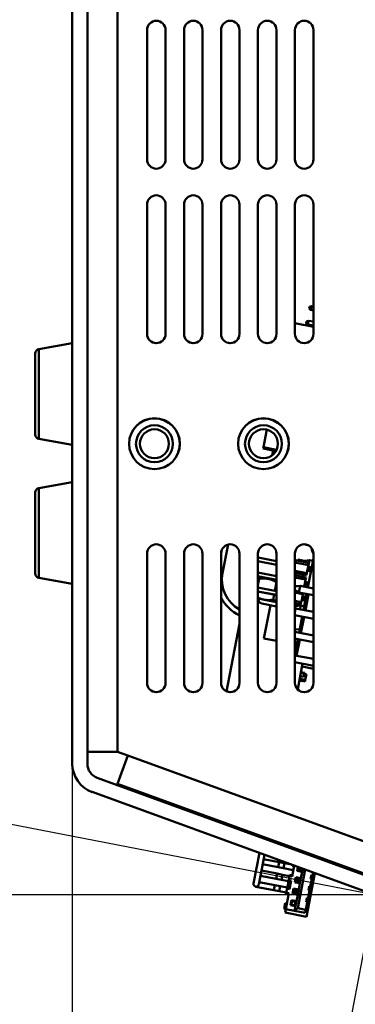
# Model space of a CAD drawing. Header units: inches. Extents: x 0.8 to 72.9, y -5.1 to 48.7.
# Tile 4 of 237: x 14 to 16.3, y 7.1 to 13.7. Entities that reach past the tile are written whole.
import ezdxf

# ---------------------------------------------------------------- set-up
doc = ezdxf.new("R2010")
doc.units = ezdxf.units.IN
doc.header["$MEASUREMENT"] = 0
for name, color, linetype, lineweight in [('Dimensions(ROSSANSI)', 7, 'Continuous', 25), ('Visible Edges(ROSSANSI)', 7, 'Continuous', 50), ('Visible Tangent Edges(ROSSANSI)', 7, 'Continuous', 50)]:
    doc.layers.add(name, color=color, linetype=linetype, lineweight=lineweight)
doc.styles.add('DEFAULT-ROSSANSI', font='arial.ttf')
doc.dimstyles.new('DEFAULT-ROSSANSI', dxfattribs={"dimtxt": 1, "dimasz": 0.098425, "dimexe": 0.125, "dimexo": 0.0625, "dimgap": 0.031496, "dimtad": 0, "dimtih": 1, "dimtoh": 1, "dimrnd": 1e-08, "dimzin": 0, "dimdsep": 46, "dimtxsty": 'DEFAULT-ROSSANSI', "dimcen": 0.09, "dimdle": 0.393701, "dimclrd": 7, "dimclre": 7, "dimclrt": 179, "dimadec": 0, "dimazin": 0, "dimtfac": 1, "dimtofl": 0, "dimtmove": 0, "dimatfit": 3, "dimfxl": 1, "dimtolj": 1, "dimtzin": 0, "dimlwd": 25, "dimlwe": 25, "dimarcsym": 0})

# ---------------------------------------------------------------- blocks, each defined once
blk = doc.blocks.new('*D6')
at = {"layer": 'Defpoints', "color": 0}
for p in [(14.5912, 23.6863), (11.2715, 7.8223), (16.4317, 7.8223)]:
    blk.add_point(p, dxfattribs=at)
at = {"layer": 'Dimensions(ROSSANSI)', "color": 7, "lineweight": 25}
for p, q in [((14.5287, 23.6863), (11.1465, 23.6863)), ((11.2715, 23.5879), (11.2715, 16.8785)), ((11.2715, 7.9208), (11.2715, 8.9022)), ((16.3692, 7.8223), (11.1465, 7.8223))]:
    blk.add_line(p, q, dxfattribs=at)
at = {"layer": 'Dimensions(ROSSANSI)', "color": 7}
for points in [[(11.2551, 23.5879), (11.2879, 23.5879), (11.2715, 23.6863)], [(11.2551, 7.9208), (11.2879, 7.9208), (11.2715, 7.8223)]]:
    blk.add_solid(points, dxfattribs=at)
at = {"layer": 'Dimensions(ROSSANSI)', "color": 179, "lineweight": 25, "insert": (10.6306, 8.9337), "char_height": 1, "attachment_point": 1, "rotation": 90, "style": 'DEFAULT-ROSSANSI'}
blk.add_mtext('\\A1;15.86 [402.9]', dxfattribs=at)
blk = doc.blocks.new('*D7')
at = {"layer": 'Defpoints', "color": 0}
for p in [(18.0183, 23.6826), (3.2881, 10.3653), (16.4317, 7.8223)]:
    blk.add_point(p, dxfattribs=at)
at = {"layer": 'Dimensions(ROSSANSI)', "color": 7, "lineweight": 25}
for p, q in [((17.9569, 23.6945), (6.1804, 25.9729)), ((6.2845, 25.8526), (4.9257, 18.8296)), ((3.3068, 10.4619), (4.6655, 17.4849)), ((16.3704, 7.8342), (3.1653, 10.3891))]:
    blk.add_line(p, q, dxfattribs=at)
at = {"layer": 'Dimensions(ROSSANSI)', "color": 7}
for points in [[(6.2684, 25.8557), (6.3006, 25.8494), (6.3032, 25.9492)], [(3.2907, 10.4651), (3.3229, 10.4588), (3.2881, 10.3653)]]:
    blk.add_solid(points, dxfattribs=at)
at = {"layer": 'Dimensions(ROSSANSI)', "color": 179, "lineweight": 25, "insert": (0.8389, 18.7981), "char_height": 1, "attachment_point": 1, "style": 'DEFAULT-ROSSANSI'}
blk.add_mtext('\\A1;15.87 [403.2]', dxfattribs=at)
blk = doc.blocks.new('*D11')
at = {"layer": 'Defpoints', "color": 0}
for p in [(16.3895, 7.604), (16.8244, 7.5198), (16.5057, 5.8726)]:
    blk.add_point(p, dxfattribs=at)
at = {"layer": 'Dimensions(ROSSANSI)', "color": 7, "lineweight": 25}
for p, q in [((16.3776, 7.5426), (16.0471, 5.8341)), ((16.8126, 7.4584), (16.482, 5.7499)), ((16.0708, 5.9568), (14.1603, 6.3264)), ((16.4091, 5.8913), (16.1674, 5.9381))]:
    blk.add_line(p, q, dxfattribs=at)
at = {"layer": 'Dimensions(ROSSANSI)', "color": 7}
for points in [[(16.1706, 5.9542), (16.1643, 5.922), (16.0708, 5.9568)], [(16.4122, 5.9074), (16.406, 5.8752), (16.5057, 5.8726)]]:
    blk.add_solid(points, dxfattribs=at)
at = {"layer": 'Dimensions(ROSSANSI)', "color": 179, "lineweight": 25, "insert": (7.6752, 6.9673), "char_height": 1, "attachment_point": 1, "style": 'DEFAULT-ROSSANSI'}
blk.add_mtext('\\A1;0.44 [11.3]', dxfattribs=at)
blk = doc.blocks.new('*D12')
at = {"layer": 'Defpoints', "color": 0}
for p in [(20.3257, 29.7563), (14.3874, 23.4825), (20.8786, 23.3789), (14.3874, 8.0496)]:
    blk.add_point(p, dxfattribs=at)
at = {"layer": 'Dimensions(ROSSANSI)', "color": 7, "lineweight": 25}
for p, q in [((14.3874, 23.545), (14.3874, 30.679)), ((20.9029, 23.4365), (23.2112, 28.8877))]:
    blk.add_line(p, q, dxfattribs=at)
for start, end in [(81.16585, 89.74941), (67.30059, 75.85919)]:
    blk.add_arc((14.3874, 8.0496), 22.5044, start, end, dxfattribs=at)
at = {"layer": 'Dimensions(ROSSANSI)', "color": 7}
for points in [[(14.4858, 30.5373), (14.4859, 30.5702), (14.3874, 30.554)], [(23.0782, 28.8259), (23.0654, 28.7957), (23.1625, 28.7726)]]:
    blk.add_solid(points, dxfattribs=at)
at = {"layer": 'Dimensions(ROSSANSI)', "color": 179, "lineweight": 25, "insert": (17.875, 30.6151), "char_height": 1, "attachment_point": 1, "style": 'DEFAULT-ROSSANSI'}
blk.add_mtext('\\A1;23°', dxfattribs=at)
blk = doc.blocks.new('*D13')
at = {"layer": 'Defpoints', "color": 0}
for p in [(14.3874, 23.4825), (16.8244, 7.5198), (15.55, 3.9989), (14.3874, -5.0762)]:
    blk.add_point(p, dxfattribs=at)
at = {"layer": 'Dimensions(ROSSANSI)', "color": 7, "lineweight": 25}
for p, q in [((14.3874, 23.42), (14.3874, 3.9481)), ((16.8126, 7.4584), (16.1016, 3.7838))]:
    blk.add_line(p, q, dxfattribs=at)
for start, end in [(90, 91.37691), (79.66637, 89.38363)]:
    blk.add_arc((14.3874, -5.0762), 9.1493, start, end, dxfattribs=at)
at = {"layer": 'Dimensions(ROSSANSI)', "color": 7}
for points in [[(14.4857, 4.0561), (14.4859, 4.0889), (14.3874, 4.0731)], [(16.0316, 3.9408), (16.0256, 3.9085), (16.1253, 3.9065)]]:
    blk.add_solid(points, dxfattribs=at)
at = {"layer": 'Dimensions(ROSSANSI)', "color": 179, "lineweight": 25, "insert": (12.2684, 4.498), "char_height": 1, "attachment_point": 1, "style": 'DEFAULT-ROSSANSI'}
blk.add_mtext('\\A1;11°', dxfattribs=at)

msp = doc.modelspace()

# ---------------------------------------------------------------- linework, layer by layer
at = {"layer": 'Visible Edges(ROSSANSI)'}
for p, q in [((14.3874, 23.4825), (14.3874, 8.7091)), ((14.4893, 8.7091), (14.4893, 23.4825)), ((14.8931, 13.6701), (14.8931, 12.7951)), ((15.0181, 12.7951), (15.0181, 13.6701)), ((15.1431, 13.6701), (15.1431, 12.7951)), ((15.2681, 12.7951), (15.2681, 13.6701)), ((15.3931, 13.6701), (15.3931, 12.7951)), ((15.5181, 12.7951), (15.5181, 13.6701)), ((15.6431, 13.6701), (15.6431, 12.7951)), ((15.7681, 12.7951), (15.7681, 13.6701)), ((15.8931, 13.6701), (15.8931, 12.7951)), ((16.0181, 12.7951), (16.0181, 13.6701)), ((14.8931, 12.4901), (14.8931, 11.6151)), ((15.0181, 11.6151), (15.0181, 12.4901)), ((15.1431, 12.4901), (15.1431, 11.6151)), ((15.2681, 11.6151), (15.2681, 12.4901)), ((15.3931, 12.4901), (15.3931, 11.6151)), ((15.5181, 11.6151), (15.5181, 12.4901)), ((15.6431, 12.4901), (15.6431, 11.6151)), ((15.7681, 11.6151), (15.7681, 12.4901)), ((15.8931, 12.4901), (15.8931, 11.6151)), ((16.0181, 11.6151), (16.0181, 12.4901)), ((15.9888, 11.7873), (15.9909, 11.7982)), ((15.9888, 11.7873), (15.9993, 11.7782)), ((16.004, 11.8027), (15.9909, 11.7982)), ((16.004, 11.8027), (15.9993, 11.7782)), ((16.004, 11.8027), (16.0181, 11.8)), ((15.9993, 11.7782), (16.0181, 11.7746)), ((16.0181, 11.6628), (15.8931, 11.6869)), ((15.9697, 11.6886), (15.9698, 11.6891)), ((15.9802, 11.6795), (15.9697, 11.6886)), ((15.9698, 11.6891), (15.9719, 11.7)), ((15.9698, 11.6891), (15.9803, 11.68)), ((15.985, 11.7046), (15.9719, 11.7)), ((15.9803, 11.68), (15.9802, 11.6795)), ((15.9802, 11.6795), (16.0181, 11.6722)), ((15.985, 11.7046), (15.9803, 11.68)), ((15.9803, 11.68), (16.0181, 11.6727)), ((15.985, 11.7046), (16.0181, 11.6982)), ((14.1622, 11.5129), (14.3874, 11.5526)), ((14.1374, 10.9349), (14.1374, 11.4834)), ((15.68, 10.8492), (15.703, 10.9679)), ((14.1622, 10.9053), (14.3874, 10.8656)), ((15.6781, 10.8394), (15.68, 10.8492)), ((15.6781, 10.8394), (15.7645, 10.8227)), ((15.68, 10.8492), (15.7693, 10.8319)), ((15.7386, 10.794), (15.7449, 10.8264)), ((14.1622, 10.5728), (14.3874, 10.6126)), ((14.1374, 9.9948), (14.1374, 10.5433)), ((15.4038, 9.9979), (15.4411, 10.1909)), ((15.983, 10.1863), (15.9511, 10.1925)), ((14.8931, 10.1301), (14.8931, 9.2551)), ((15.0181, 9.2551), (15.0181, 10.1301)), ((15.1431, 10.1301), (15.1431, 9.2551)), ((15.2681, 9.2551), (15.2681, 10.1301)), ((15.3931, 10.127), (15.3987, 10.156)), ((15.3931, 10.1301), (15.3931, 9.2551)), ((15.5181, 9.2551), (15.5181, 10.1301)), ((15.6431, 10.1301), (15.6431, 9.2551)), ((15.7681, 9.2551), (15.7681, 10.1301)), ((15.8931, 10.1301), (15.8931, 9.2551)), ((16.0181, 9.2551), (16.0181, 10.1301)), ((15.6446, 10.1031), (15.6431, 10.0952)), ((15.6446, 10.1031), (15.6431, 10.1025)), ((15.6431, 10.0779), (15.7681, 10.0537)), ((15.6431, 10.0774), (15.7681, 10.0532)), ((15.6446, 10.1031), (15.7681, 10.0792)), ((15.8931, 10.0853), (15.987, 10.0671)), ((15.8931, 10.07), (15.9842, 10.0524)), ((15.911, 10.0818), (15.9124, 10.0892)), ((15.9124, 10.0892), (15.9664, 10.0787)), ((15.9584, 10.0803), (15.9916, 10.0856)), ((15.965, 10.0714), (15.9664, 10.0787)), ((16.0181, 10.0961), (15.9804, 9.9013)), ((15.9831, 10.0414), (15.9916, 10.0856)), ((15.9842, 10.0524), (15.987, 10.0671)), ((16.0152, 10.081), (15.9916, 10.0856)), ((15.6431, 10.0015), (15.7681, 9.9773)), ((15.8931, 10.014), (15.9737, 9.9984)), ((15.8931, 9.9987), (15.9709, 9.9837)), ((15.8931, 9.9896), (15.8948, 9.9984)), ((15.946, 9.9732), (15.9488, 9.9879)), ((15.9737, 9.9984), (15.9709, 9.9837)), ((15.9737, 9.9984), (15.9766, 10.0134)), ((16.0011, 10.0081), (15.9765, 10.0129)), ((15.9766, 10.0134), (15.9814, 10.0379)), ((15.9766, 10.0134), (15.9848, 10.0188)), ((16.0012, 10.0086), (15.9766, 10.0134)), ((15.9814, 10.0379), (15.9842, 10.0524)), ((15.9869, 10.0298), (15.9814, 10.0379)), ((15.9814, 10.0379), (16.0059, 10.0332)), ((15.9822, 10.0419), (15.9831, 10.0414)), ((16.0067, 10.0368), (15.9831, 10.0414)), ((15.9869, 10.0298), (15.9848, 10.0188)), ((15.9848, 10.0188), (15.9957, 10.0167)), ((15.9978, 10.0277), (15.9869, 10.0298)), ((15.9957, 10.0167), (15.9978, 10.0277)), ((16.0012, 10.0086), (15.9957, 10.0167)), ((15.9978, 10.0277), (16.0059, 10.0332)), ((14.1622, 9.9653), (14.3874, 9.9256)), ((15.6431, 9.976), (15.7681, 9.9518)), ((15.6431, 9.9755), (15.7681, 9.9513)), ((15.7353, 9.9541), (15.6431, 9.972)), ((15.6431, 9.9162), (15.6514, 9.9589)), ((15.6739, 9.966), (15.6644, 9.9636)), ((15.7681, 9.9478), (15.7353, 9.9541)), ((15.7567, 9.8777), (15.768, 9.9363)), ((15.8931, 9.9834), (15.968, 9.9689)), ((15.8931, 9.9682), (15.9652, 9.9542)), ((15.9576, 9.9152), (15.9624, 9.9397)), ((15.9576, 9.9152), (15.9658, 9.9207)), ((15.9624, 9.9397), (15.9652, 9.9542)), ((15.9679, 9.9316), (15.9624, 9.9397)), ((15.9624, 9.9397), (15.9869, 9.935)), ((15.9652, 9.9542), (15.968, 9.9689)), ((15.9679, 9.9316), (15.9658, 9.9207)), ((15.9658, 9.9207), (15.9767, 9.9185)), ((15.9788, 9.9295), (15.9679, 9.9316)), ((15.9767, 9.9185), (15.9788, 9.9295)), ((15.9788, 9.9295), (15.9869, 9.935)), ((15.6431, 9.8996), (15.7681, 9.8755)), ((15.6431, 9.8742), (15.7681, 9.85)), ((15.6431, 9.8737), (15.7681, 9.8495)), ((15.8931, 9.9121), (15.9101, 9.9089)), ((15.8931, 9.9062), (15.9274, 9.9116)), ((15.9188, 9.8674), (15.8931, 9.8829)), ((15.8931, 9.8816), (15.8963, 9.881)), ((15.8931, 9.8663), (15.9462, 9.856)), ((15.9188, 9.8674), (15.9274, 9.9116)), ((15.9188, 9.8674), (16.0181, 9.8482)), ((15.9274, 9.9116), (16.0181, 9.8941)), ((15.9434, 9.8415), (15.9462, 9.856)), ((15.9462, 9.856), (15.9473, 9.8619)), ((15.9719, 9.8572), (15.9508, 9.7482)), ((15.9559, 9.9061), (15.9576, 9.9152)), ((15.9568, 9.9059), (15.9585, 9.9145)), ((15.9822, 9.9104), (15.9576, 9.9152)), ((15.9821, 9.9099), (15.9576, 9.9147)), ((15.9636, 9.7457), (15.9847, 9.8547)), ((15.9822, 9.9104), (15.9767, 9.9185)), ((15.6467, 9.8254), (15.6431, 9.828)), ((15.6846, 9.818), (15.6467, 9.8254)), ((15.7681, 9.7727), (15.6694, 9.7918)), ((15.7681, 9.8019), (15.6846, 9.818)), ((15.7451, 9.8178), (15.7518, 9.8526)), ((15.8931, 9.8103), (15.9358, 9.802)), ((15.8931, 9.795), (15.9329, 9.7873)), ((15.9108, 9.7916), (15.9094, 9.7842)), ((15.9189, 9.7842), (15.92, 9.7898)), ((15.9358, 9.802), (15.9329, 9.7873)), ((15.9358, 9.802), (15.9387, 9.817)), ((15.9631, 9.8118), (15.9386, 9.8165)), ((15.9387, 9.817), (15.9434, 9.8415)), ((15.9387, 9.817), (15.9468, 9.8225)), ((15.9632, 9.8123), (15.9387, 9.817)), ((15.9489, 9.8334), (15.9434, 9.8415)), ((15.9434, 9.8415), (15.9679, 9.8368)), ((15.9489, 9.8334), (15.9468, 9.8225)), ((15.9468, 9.8225), (15.9577, 9.8204)), ((15.9598, 9.8313), (15.9489, 9.8334)), ((15.9577, 9.8204), (15.9598, 9.8313)), ((15.9632, 9.8123), (15.9577, 9.8204)), ((15.9598, 9.8313), (15.9679, 9.8368)), ((15.7269, 9.7807), (15.6836, 9.5567)), ((15.8931, 9.7874), (15.9094, 9.7842)), ((15.9064, 9.7751), (15.8931, 9.7777)), ((15.8931, 9.7577), (15.8978, 9.7585)), ((15.8931, 9.7344), (15.8978, 9.7585)), ((15.8977, 9.7737), (15.8946, 9.758)), ((15.8977, 9.7737), (15.9323, 9.7793)), ((15.8978, 9.7585), (16.0181, 9.7352)), ((15.9272, 9.7528), (15.9323, 9.7793)), ((15.9559, 9.7747), (15.9323, 9.7793)), ((15.4298, 9.1982), (15.5181, 9.6544)), ((15.8931, 9.7135), (16.0181, 9.6893)), ((15.9423, 9.704), (15.9212, 9.595)), ((15.9339, 9.5926), (15.955, 9.7015)), ((15.8931, 9.619), (15.9252, 9.6156)), ((15.8931, 9.6005), (16.0181, 9.5763)), ((15.7681, 9.5404), (15.6836, 9.5567)), ((15.8931, 9.5546), (16.0181, 9.5304)), ((15.9126, 9.5508), (15.8931, 9.45)), ((15.9043, 9.4394), (15.9254, 9.5484)), ((15.8931, 9.4416), (16.0181, 9.4174)), ((15.8931, 9.3957), (16.0181, 9.3715)), ((15.9115, 9.2134), (15.9448, 9.3857)), ((15.9326, 9.3224), (15.9562, 9.3178)), ((15.9335, 9.3273), (15.9571, 9.3227)), ((16.0181, 9.3507), (15.941, 9.3656)), ((15.9562, 9.3178), (15.9571, 9.3227)), ((15.9227, 9.2713), (15.9463, 9.2668)), ((15.923, 9.2728), (15.9613, 9.2654)), ((15.9249, 9.2826), (15.9632, 9.2752)), ((15.9284, 9.3008), (15.952, 9.2962)), ((15.9463, 9.2668), (15.9466, 9.2683)), ((15.952, 9.2962), (15.9562, 9.3178)), ((15.9559, 9.3164), (15.9706, 9.3135)), ((15.9561, 9.3176), (15.9635, 9.3162)), ((15.9613, 9.2654), (15.9632, 9.2752)), ((15.9632, 9.3149), (15.9635, 9.3162)), ((15.9632, 9.2752), (15.9706, 9.3135)), ((15.9115, 9.2134), (15.9086, 9.214)), ((15.9111, 9.2113), (15.9115, 9.2134)), ((14.4893, 8.7895), (14.6931, 8.7895)), ((14.7628, 8.7641), (14.6931, 8.7895)), ((14.6931, 8.5726), (14.7628, 8.7641)), ((16.4513, 7.9237), (14.5564, 8.6134)), ((16.453, 7.9321), (14.6931, 8.5726)), ((14.5215, 8.5176), (16.4317, 7.8223)), ((15.0103, 8.4482), (15.0132, 8.4561)), ((15.1277, 8.4054), (15.1306, 8.4134)), ((15.6735, 8.2068), (15.6751, 8.2152)), ((15.7068, 8.1947), (15.7084, 8.2031)), ((15.6539, 8.1055), (15.6137, 7.8979)), ((15.6481, 7.8912), (15.6872, 8.0933)), ((15.7869, 8.0431), (15.6814, 8.0635)), ((15.6747, 8.0292), (15.7803, 8.0087)), ((15.8165, 8.0017), (15.7803, 8.0087)), ((15.8232, 8.0361), (15.7869, 8.0431)), ((15.8165, 8.0017), (15.8819, 7.9891)), ((15.8687, 8.0273), (15.8232, 8.0361)), ((15.8879, 8.0203), (15.8736, 7.9464)), ((15.8767, 8.0244), (15.8756, 8.0189)), ((15.8872, 8.0167), (15.8756, 8.0189)), ((15.9123, 8.0114), (15.907, 7.984)), ((15.9628, 7.993), (15.9122, 7.7316)), ((15.9175, 8.0095), (15.9134, 7.9884)), ((15.9374, 7.9837), (15.9407, 8.0011)), ((15.9417, 7.9773), (15.946, 7.9992)), ((16.1849, 8.0206), (16.1878, 8.0286)), ((15.6597, 7.9516), (15.7653, 7.9312)), ((15.7719, 7.9655), (15.6664, 7.986)), ((15.8015, 7.9242), (15.7653, 7.9312)), ((15.8082, 7.9585), (15.7719, 7.9655)), ((15.8015, 7.9242), (15.8495, 7.9149)), ((15.8561, 7.9492), (15.8082, 7.9585)), ((15.8562, 7.9497), (15.851, 7.9227)), ((15.8577, 7.9574), (15.8562, 7.9497)), ((15.8736, 7.9464), (15.8562, 7.9497)), ((15.8751, 7.9541), (15.8577, 7.9574)), ((15.8987, 7.9415), (15.892, 7.9067)), ((15.9031, 7.935), (15.8985, 7.9111)), ((15.9335, 7.9348), (15.8987, 7.9415)), ((15.9031, 7.935), (15.8987, 7.9415)), ((15.9271, 7.9304), (15.9031, 7.935)), ((15.9134, 7.9884), (15.907, 7.984)), ((15.9417, 7.9773), (15.907, 7.984)), ((15.9134, 7.9884), (15.9374, 7.9837)), ((15.9159, 7.9326), (15.9179, 7.9305)), ((15.9224, 7.9064), (15.9271, 7.9304)), ((15.929, 7.9877), (15.9252, 7.9861)), ((15.9268, 7.9), (15.9335, 7.9348)), ((15.9271, 7.9304), (15.9335, 7.9348)), ((15.9335, 7.9348), (15.9417, 7.9773)), ((15.9374, 7.9837), (15.9417, 7.9773)), ((16.0284, 7.9692), (15.9713, 7.674)), ((16.0065, 7.9287), (15.9968, 7.8784)), ((16.004, 7.9572), (15.9988, 7.9302)), ((16.0065, 7.9287), (15.9988, 7.9302)), ((16.0118, 7.9557), (16.004, 7.9572)), ((16.0118, 7.9557), (16.0065, 7.9287)), ((16.0153, 7.9739), (16.0118, 7.9557)), ((15.6276, 7.8774), (15.7503, 7.8536)), ((15.7569, 7.888), (15.6514, 7.9084)), ((15.7932, 7.881), (15.7569, 7.888)), ((15.8411, 7.8717), (15.7932, 7.881)), ((15.8398, 7.8647), (15.8345, 7.8376)), ((15.851, 7.9227), (15.8398, 7.8647)), ((15.8398, 7.8647), (15.8571, 7.8613)), ((15.8684, 7.9193), (15.851, 7.9227)), ((15.8571, 7.8613), (15.8684, 7.9193)), ((15.8838, 7.8642), (15.877, 7.8294)), ((15.8881, 7.8577), (15.8835, 7.8338)), ((15.9186, 7.8575), (15.8838, 7.8642)), ((15.8881, 7.8577), (15.8838, 7.8642)), ((15.9121, 7.8531), (15.8881, 7.8577)), ((15.8985, 7.9111), (15.892, 7.9067)), ((15.9268, 7.9), (15.892, 7.9067)), ((15.8985, 7.9111), (15.9224, 7.9064)), ((15.9139, 7.9095), (15.9116, 7.9085)), ((15.9118, 7.8227), (15.9186, 7.8575)), ((15.9121, 7.8531), (15.9186, 7.8575)), ((15.9186, 7.8575), (15.9268, 7.9)), ((15.9224, 7.9064), (15.9268, 7.9)), ((15.9838, 7.8528), (15.9891, 7.8799)), ((15.9968, 7.8784), (15.9891, 7.8799)), ((15.9968, 7.8784), (15.9916, 7.8513)), ((15.7865, 7.8466), (15.7503, 7.8536)), ((15.7865, 7.8466), (15.8345, 7.8373)), ((15.8519, 7.8343), (15.8308, 7.7253)), ((15.833, 7.8299), (15.8345, 7.8376)), ((15.833, 7.8299), (15.8504, 7.8265)), ((15.8345, 7.8376), (15.8519, 7.8343)), ((15.8835, 7.8338), (15.877, 7.8294)), ((15.9118, 7.8227), (15.877, 7.8294)), ((15.8835, 7.8338), (15.9075, 7.8291)), ((15.8989, 7.8322), (15.8966, 7.8312)), ((15.9009, 7.8552), (15.903, 7.8532)), ((15.9036, 7.7801), (15.9118, 7.8227)), ((15.9075, 7.8291), (15.9121, 7.8531)), ((15.9075, 7.8291), (15.9118, 7.8227)), ((15.9741, 7.8026), (15.9689, 7.7755)), ((15.9818, 7.8011), (15.9741, 7.8026)), ((15.9818, 7.8011), (15.9766, 7.774)), ((15.9916, 7.8513), (15.9818, 7.8011)), ((15.9916, 7.8513), (15.9838, 7.8528)), ((15.8267, 7.7662), (15.8192, 7.7275)), ((15.8308, 7.7253), (15.8192, 7.7275)), ((15.8263, 7.7021), (15.8308, 7.7253)), ((15.8383, 7.7639), (15.8267, 7.7662)), ((15.8308, 7.7253), (15.8907, 7.7137)), ((15.8688, 7.7869), (15.8621, 7.7521)), ((15.8685, 7.7565), (15.8621, 7.7521)), ((15.8969, 7.7454), (15.8621, 7.7521)), ((15.8732, 7.7804), (15.8685, 7.7565)), ((15.8685, 7.7565), (15.8925, 7.7518)), ((15.9036, 7.7801), (15.8688, 7.7869)), ((15.8732, 7.7804), (15.8688, 7.7869)), ((15.8971, 7.7758), (15.8732, 7.7804)), ((15.8907, 7.7137), (15.8969, 7.7454)), ((15.9122, 7.7316), (15.8907, 7.7137)), ((15.8925, 7.7518), (15.8971, 7.7758)), ((15.8925, 7.7518), (15.8969, 7.7454)), ((15.8969, 7.7454), (15.9036, 7.7801)), ((15.8971, 7.7758), (15.9036, 7.7801)), ((15.9122, 7.7316), (15.9664, 7.7211)), ((15.9766, 7.774), (15.9664, 7.7211)), ((15.9766, 7.774), (15.9689, 7.7755)), ((15.8263, 7.7021), (15.9713, 7.674)), ((15.8907, 7.7137), (15.9622, 7.6998)), ((15.9664, 7.7211), (15.9622, 7.6998))]:
    msp.add_line(p, q, dxfattribs=at)
for centre, radius in [((14.9432, 10.8726), 0.172), ((14.9432, 10.8726), 0.1715), ((14.9432, 10.8726), 0.125), ((15.6802, 10.8726), 0.172), ((15.6802, 10.8726), 0.1715), ((15.6802, 10.8726), 0.125), ((14.9432, 10.8726), 0.0979), ((15.6802, 10.8726), 0.0979)]:
    msp.add_circle(centre, radius, dxfattribs=at)
for centre, radius, start, end in [((14.9556, 13.6701), 0.0625, 0, 180), ((15.2056, 13.6701), 0.0625, 0, 180), ((15.4556, 13.6701), 0.0625, 0, 180), ((15.7056, 13.6701), 0.0625, 0, 180), ((15.9556, 13.6701), 0.0625, 0, 180), ((14.9556, 12.7951), 0.0625, 180, 0), ((15.2056, 12.7951), 0.0625, 180, 0), ((15.4556, 12.7951), 0.0625, 180, 0), ((15.7056, 12.7951), 0.0625, 180, 0), ((15.9556, 12.7951), 0.0625, 180, 0), ((14.9556, 12.4901), 0.0625, 0, 180), ((15.2056, 12.4901), 0.0625, 0, 180), ((15.4556, 12.4901), 0.0625, 0, 180), ((15.7056, 12.4901), 0.0625, 0, 180), ((15.9556, 12.4901), 0.0625, 0, 180), ((14.9556, 11.6151), 0.0625, 180, 0), ((15.2056, 11.6151), 0.0625, 180, 0), ((15.4556, 11.6151), 0.0625, 180, 0), ((15.7056, 11.6151), 0.0625, 180, 0), ((15.9556, 11.6151), 0.0625, 180, 0), ((14.1674, 11.4834), 0.03, 100, 180), ((14.1674, 10.9349), 0.03, 180, 260), ((14.1674, 10.5433), 0.03, 100, 180), ((14.9556, 10.1301), 0.0625, 0, 180), ((15.2056, 10.1301), 0.0625, 0, 180), ((15.4556, 10.1301), 0.0625, 0, 180), ((15.7056, 10.1301), 0.0625, 0, 180), ((15.9556, 10.1301), 0.0625, 0, 180), ((16.1297, 10.1834), 0.125, 187.32213, 206.75674), ((14.1674, 9.9948), 0.03, 180, 260), ((15.632, 9.9537), 0.2325, 169.05, 240.65716), ((15.632, 9.9537), 0.2675, 206.7209, 244.79123), ((15.6748, 9.8199), 0.0286, 169.05, 259.05), ((14.9556, 9.2551), 0.0625, 180, 0), ((15.2056, 9.2551), 0.0625, 180, 0), ((15.4556, 9.2551), 0.0625, 180, 0), ((15.7056, 9.2551), 0.0625, 180, 0), ((15.9556, 9.2551), 0.0625, 180, 0), ((14.5912, 8.7091), 0.2038, 180, 250), ((14.5912, 8.7091), 0.1019, 180, 250), ((15.9426, 7.9952), 0.0175, 143.71622, 208.16975), ((15.9137, 7.9204), 0.0177, 124.95903, 127.1614), ((15.9276, 7.9176), 0.0175, 127.49045, 209.85729), ((15.9288, 7.9986), 0.0177, 210.9386, 211.74568), ((15.9288, 7.9986), 0.0177, 211.74568, 216.0646), ((15.6309, 7.8945), 0.0175, 169.05, 349.05), ((15.8987, 7.8432), 0.0177, 125.10634, 127.1614), ((15.9137, 7.9204), 0.0177, 210.9386, 211.74568), ((15.9137, 7.9204), 0.0177, 211.74568, 212.04842), ((15.8987, 7.8432), 0.0177, 210.9386, 211.74568), ((15.8987, 7.8432), 0.0177, 211.74568, 212.19344), ((15.9126, 7.84), 0.0175, 126.68806, 209.05765)]:
    msp.add_arc(centre, radius, start, end, dxfattribs=at)
for points, weights in [([(15.6514, 9.9589), (15.6583, 9.9621), (15.6644, 9.9636)], [2.09130973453, 2.15304035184, 2.19121391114]), ([(15.7118, 9.9587), (15.6848, 9.9639), (15.6514, 9.9589)], [2.25307310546, 2.25307310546, 2.09130973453]), ([(15.768, 9.9363), (15.7389, 9.9534), (15.7118, 9.9587)], [2.09130973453, 2.25307310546, 2.25307310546]), ([(15.7681, 9.9363), (15.7681, 9.9363), (15.768, 9.9363)], [2.09159589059, 2.09145287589, 2.09130973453]), ([(15.6431, 9.8324), (15.6642, 9.822), (15.6846, 9.818)], [2.16049111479, 2.25307310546, 2.25307310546]), ([(15.6846, 9.818), (15.7117, 9.8128), (15.7451, 9.8178)], [2.25307310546, 2.25307310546, 2.09130973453]), ([(15.7451, 9.8178), (15.7569, 9.8125), (15.7681, 9.8081)], [2.09130973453, 2.13200619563, 2.16246423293]), ([(15.8931, 9.7838), (15.9055, 9.7836), (15.9189, 9.7842)], [2.16444905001, 2.1333395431, 2.09130973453]), ([(15.9189, 9.7842), (15.9221, 9.7808), (15.9252, 9.7781)], [2.09130973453, 2.12837045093, 2.15694039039])]:
    msp.add_rational_spline(points, weights, degree=2, dxfattribs=at)
for points, knots in [([(15.9179, 7.9305), (15.9183, 7.9301), (15.9192, 7.9294), (15.9209, 7.9282), (15.9232, 7.9273), (15.9252, 7.927), (15.9263, 7.927), (15.9264, 7.927)], [0, 0, 0, 0, 0.125, 0.25, 0.5, 0.75, 0.7688892, 0.7688892, 0.7688892, 0.7688892]), ([(15.9381, 7.9877), (15.9381, 7.9878), (15.9371, 7.9882), (15.9351, 7.9887), (15.9326, 7.9887), (15.9306, 7.9883), (15.9295, 7.9879), (15.929, 7.9877)], [0.2311108, 0.2311108, 0.2311108, 0.2311108, 0.25, 0.5, 0.75, 0.875, 1, 1, 1, 1]), ([(15.923, 7.9096), (15.923, 7.9096), (15.9219, 7.91), (15.9199, 7.9105), (15.9175, 7.9105), (15.9154, 7.9101), (15.9144, 7.9097), (15.9139, 7.9095)], [0.2311108, 0.2311108, 0.2311108, 0.2311108, 0.25, 0.5, 0.75, 0.875, 1, 1, 1, 1]), ([(15.9081, 7.8323), (15.908, 7.8323), (15.907, 7.8327), (15.905, 7.8332), (15.9025, 7.8332), (15.9005, 7.8328), (15.8995, 7.8325), (15.8989, 7.8322)], [0.2311108, 0.2311108, 0.2311108, 0.2311108, 0.25, 0.5, 0.75, 0.875, 1, 1, 1, 1]), ([(15.903, 7.8532), (15.9034, 7.8528), (15.9042, 7.8521), (15.906, 7.851), (15.9083, 7.85), (15.9103, 7.8498), (15.9114, 7.8498), (15.9115, 7.8498)], [0, 0, 0, 0, 0.125, 0.25, 0.5, 0.75, 0.7688892, 0.7688892, 0.7688892, 0.7688892])]:
    msp.add_open_spline(points, degree=3, knots=knots, dxfattribs=at)
at = {"layer": 'Visible Tangent Edges(ROSSANSI)'}
for p, q in [((14.6931, 8.7895), (14.6931, 23.3726)), ((14.1622, 11.5129), (14.1622, 10.9053)), ((14.1622, 10.5728), (14.1622, 9.9653)), ((15.3931, 10), (15.4038, 9.9979)), ((16.4922, 8.1347), (14.7628, 8.7641)), ((15.7803, 8.0087), (15.7869, 8.0431)), ((15.8165, 8.0017), (15.8232, 8.0361)), ((15.7653, 7.9312), (15.7719, 7.9655)), ((15.8015, 7.9242), (15.8082, 7.9585)), ((15.9135, 7.9887), (15.9138, 7.9893)), ((15.7503, 7.8536), (15.7569, 7.888)), ((15.7865, 7.8466), (15.7932, 7.881)), ((15.8986, 7.911), (15.8986, 7.9111)), ((15.8836, 7.8337), (15.8837, 7.8338))]:
    msp.add_line(p, q, dxfattribs=at)

# ---------------------------------------------------------------- dimensions: what is measured, and where the dimension line sits
at = {"layer": 'Dimensions(ROSSANSI)', "color": 7, "lineweight": 25}
for base, center, p1, picture, middle in [((20.3257, 29.7563), (14.3874, 8.0496), (20.8786, 23.3789), '*D12', (18.8644, 30.1041)), ((15.55, 3.9989), (14.3874, -5.0762), (16.8244, 7.5198), '*D13', (13.2022, 3.996))]:
    dim = msp.add_angular_dim_3p(base=base, center=center, p1=p1, p2=(14.3874, 23.4825), dimstyle='DEFAULT-ROSSANSI', override={"dimadec": 0, "dimtp": 0, "dimtm": 0, "dimtdec": 0}, dxfattribs=at)
    dim.commit()
    dim.dimension.update_dxf_attribs({"geometry": picture, "text_midpoint": middle, "dimtype": 165})
for base, p1, p2, angle, override, picture, middle in [((3.2881, 10.3653), (18.0183, 23.6826), (16.4317, 7.8223), 79.05, {"dimdec": 2, "dimtp": 0, "dimtm": 0, "dimtdec": 2, "dimatfit": 1}, '*D7', (4.7956, 18.1573)), ((11.2715, 7.8223), (14.5912, 23.6863), (16.4317, 7.8223), 90, {"dimtih": 0, "dimtoh": 0, "dimdec": 2, "dimtp": 0, "dimtm": 0, "dimtdec": 2, "dimatfit": 1}, '*D6', (11.2715, 12.8903)), ((16.5057, 5.8726), (16.3895, 7.604), (16.8244, 7.5198), 169.05, {"dimdec": 2, "dimtp": 0, "dimtm": 0, "dimtdec": 2, "dimatfit": 2}, '*D11', (10.902, 6.3264))]:
    dim = msp.add_linear_dim(base=base, p1=p1, p2=p2, angle=angle, dimstyle='DEFAULT-ROSSANSI', override=override, dxfattribs=at)
    dim.commit()
    dim.dimension.update_dxf_attribs({"geometry": picture, "text_midpoint": middle, "dimtype": 160})

doc.saveas('drawing.dxf')
